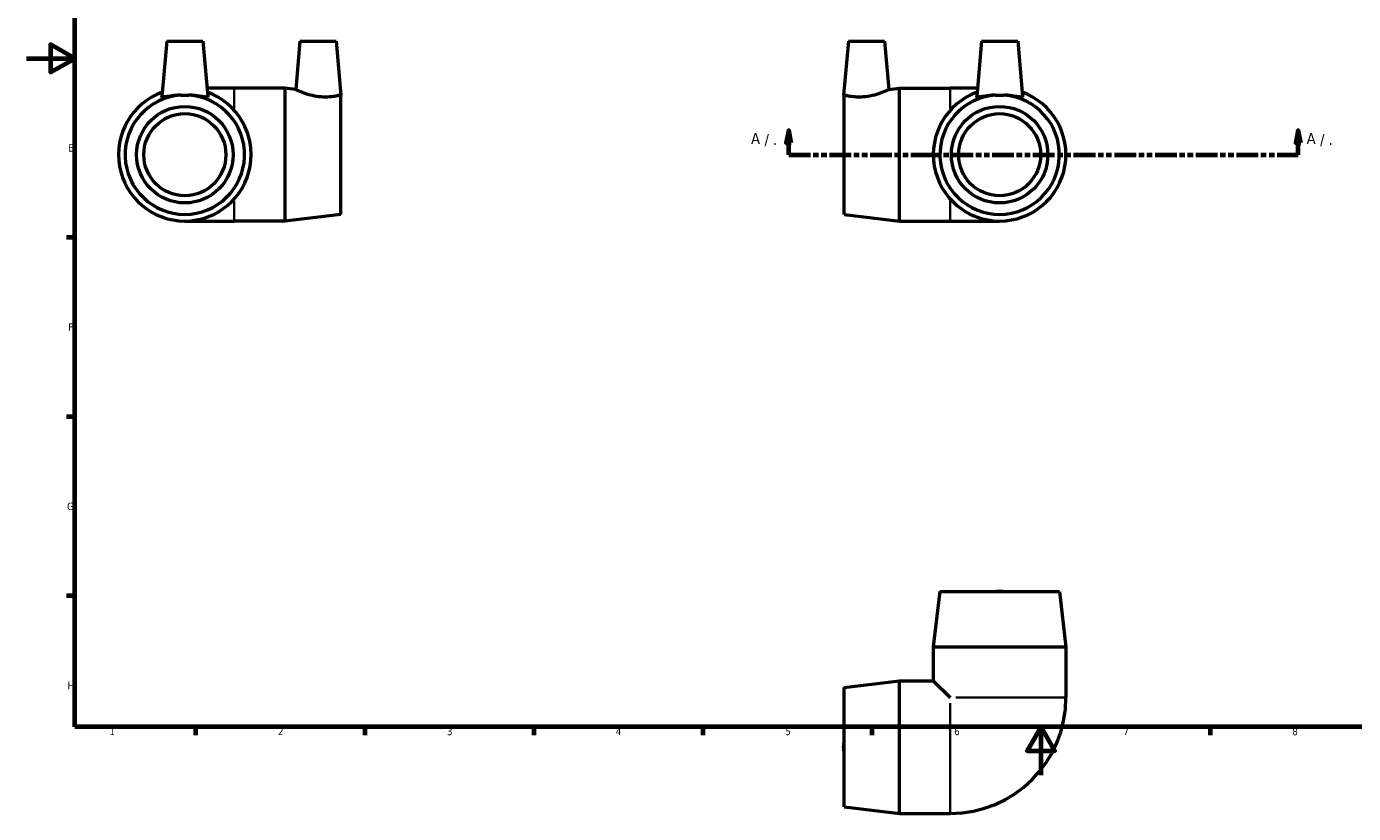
# Model space of a CAD drawing. Header units: millimetres. Extents: x 0 to 901, y -333 to 594.
# Tile 2 of 4: x 0 to 550, y -16 to 310. Entities that reach past the tile are written whole.
import ezdxf

# ---------------------------------------------------------------- set-up
doc = ezdxf.new("R2010")
doc.units = ezdxf.units.MM
doc.linetypes.add('DOUBLE_DASH_CHAIN', pattern=[1.2403, 0.6614, -0.0827, 0.1654, -0.0827, 0.1654, -0.0827])
for name, color, linetype, lineweight in [('Border (ANSI)', 7, 'Continuous', 70), ('Section Line (ANSI)', 7, 'DOUBLE_DASH_CHAIN', 70), ('Visible (ANSI)', 7, 'Continuous', 50), ('Visible Narrow (ANSI)', 7, 'Continuous', 35)]:
    doc.layers.add(name, color=color, linetype=linetype, lineweight=lineweight)
doc.styles.add('Label Text (ANSI)', font='tahoma.ttf')
doc.styles.add('Note Text (ANSI)', font='tahoma.ttf')

# ---------------------------------------------------------------- blocks, each defined once
blk = doc.blocks.new('Borders Default Border')
at = {"layer": 'Border (ANSI)'}
for p, q in [((20, 222.75), (16.55, 222.75)), ((20, 148.5), (16.55, 148.5)), ((20, 74.25), (16.55, 74.25)), ((70.08, 20), (70.08, 16.55)), ((140.17, 20), (140.17, 16.55)), ((210.25, 20), (210.25, 16.55)), ((280.33, 20), (280.33, 16.55)), ((350.42, 20), (350.42, 16.55)), ((490.58, 20), (490.58, 16.55))]:
    blk.add_line(p, q, dxfattribs=at)
at = {"layer": 'Border (ANSI)', "flags": 128}
for points in [[(20, 20), (20, 574), (821, 574), (821, 20), (20, 20)], [(0, 297), (20, 297), (10, 302.77), (10, 291.23), (20, 297)], [(420.5, 0), (420.5, 20), (414.73, 10), (426.27, 10), (420.5, 20)]]:
    blk.add_lwpolyline(points, dxfattribs=at)
at = {"layer": 'Border (ANSI)', "char_height": 3.05, "attachment_point": 7, "style": 'Note Text (ANSI)'}
for s, insert in [('E', (17.21, 258.35)), ('F', (17.29, 184.1)), ('G', (16.81, 109.79)), ('H', (16.97, 35.6)), ('1', (34.35, 16.55)), ('2', (104.2, 16.55)), ('3', (174.26, 16.49)), ('4', (244.23, 16.55)), ('5', (314.48, 16.49)), ('6', (384.49, 16.49)), ('7', (454.6, 16.55)), ('8', (524.63, 16.48))]:
    blk.add_mtext(s, dxfattribs=dict(at, insert=insert))
blk = doc.blocks.new('2dTransSection0')
at = {"layer": 'Section Line (ANSI)', "linetype": 'Continuous'}
for p, q in [((315.92, 267.05), (314.92, 262.05)), ((315.92, 262.05), (315.92, 267.05)), ((316.92, 262.05), (315.92, 267.05)), ((527.13, 267.05), (526.13, 262.05)), ((527.13, 262.05), (527.13, 267.05)), ((528.13, 262.05), (527.13, 267.05)), ((314.92, 262.05), (316.92, 262.05)), ((315.92, 257.05), (315.92, 262.05)), ((526.13, 262.05), (528.13, 262.05)), ((527.13, 257.05), (527.13, 262.05)), ((315.92, 257.05), (324.69, 257.05)), ((518.36, 257.05), (527.13, 257.05))]:
    blk.add_line(p, q, dxfattribs=at)
at = {"layer": 'Section Line (ANSI)', "linetype": 'DOUBLE_DASH_CHAIN', "ltscale": 13.601419}
blk.add_line((315.92, 257.05), (527.13, 257.05), dxfattribs=at)
at = {"layer": 'Section Line (ANSI)', "linetype": 'Continuous', "flags": 128}
for points in [[(316.92, 262.05), (315.92, 267.05), (314.92, 262.05), (316.92, 262.05)], [(528.13, 262.05), (527.13, 267.05), (526.13, 262.05), (528.13, 262.05)]]:
    blk.add_lwpolyline(points, dxfattribs=at)
at = {"layer": 'Section Line (ANSI)'}
for points in [[(316.92, 262.05), (315.92, 267.05), (314.92, 262.05), (316.92, 262.05)], [(528.13, 262.05), (527.13, 267.05), (526.13, 262.05), (528.13, 262.05)]]:
    blk.add_solid(points, dxfattribs=at)
at = {"layer": 'Section Line (ANSI)', "attachment_point": 7, "style": 'Label Text (ANSI)'}
for s, insert, char_height in [('A', (300.32, 261.55), 4.57), (' / .', (304.18, 260.55), 4.572), ('A', (530.6, 261.55), 4.57), (' / .', (534.46, 260.55), 4.572)]:
    blk.add_mtext(s, dxfattribs=dict(at, insert=insert, char_height=char_height))

msp = doc.modelspace()

# ---------------------------------------------------------------- linework, layer by layer
at = {"layer": 'Visible (ANSI)'}
for p, q in [((58.11, 304.083), (56.103, 281.134)), ((58.11, 304.083), (73.11, 304.083)), ((73.11, 304.083), (75.118, 281.134)), ((113.31, 304.083), (111.558, 284.051)), ((113.31, 304.083), (128.31, 304.083)), ((128.31, 304.083), (130.259, 281.815)), ((340.636, 304.083), (338.687, 281.815)), ((340.636, 304.083), (355.636, 304.083)), ((355.636, 304.083), (357.388, 284.051)), ((395.836, 304.083), (393.828, 281.134)), ((395.836, 304.083), (410.836, 304.083)), ((410.836, 304.083), (412.843, 281.134)), ((86.11, 284.583), (74.816, 284.583)), ((107.11, 284.583), (86.11, 284.583)), ((107.11, 284.583), (107.11, 229.583)), ((111.558, 284.051), (107.11, 284.583)), ((130.11, 281.775), (130.11, 232.333)), ((338.836, 232.333), (338.836, 281.775)), ((357.388, 284.051), (361.836, 284.583)), ((361.836, 229.583), (361.836, 284.583)), ((361.836, 284.583), (382.836, 284.583)), ((394.13, 284.583), (382.836, 284.583)), ((130.11, 232.333), (107.11, 229.583)), ((338.836, 232.333), (361.836, 229.583)), ((65.61, 229.583), (86.11, 229.583)), ((107.11, 229.583), (86.11, 229.583)), ((361.836, 229.583), (382.836, 229.583)), ((382.836, 229.583), (403.336, 229.583)), ((378.586, 76.108), (375.836, 53.108)), ((378.586, 76.108), (428.086, 76.108)), ((428.086, 76.108), (430.836, 53.108)), ((375.836, 53.108), (430.836, 53.108)), ((375.836, 53.108), (375.836, 39.108)), ((430.836, 53.108), (430.836, 32.108)), ((338.836, 36.358), (361.836, 39.108)), ((361.836, -15.892), (361.836, 39.108)), ((361.836, 39.108), (375.836, 39.108)), ((375.836, 39.108), (382.836, 32.108)), ((338.836, -13.142), (338.836, 36.358)), ((338.836, -13.142), (361.836, -15.892)), ((361.836, -15.892), (382.836, -15.892))]:
    msp.add_line(p, q, dxfattribs=at)
for centre, radius in [((65.61, 257.083), 20), ((403.336, 257.083), 20), ((65.61, 257.083), 17), ((403.336, 257.083), 17)]:
    msp.add_circle(centre, radius, dxfattribs=at)
for centre, radius, start, end in [((65.61, 257.083), 27.5, 109.87541, 70.12459), ((65.61, 257.083), 24.75, 93.9069, 86.0931), ((403.336, 257.083), 27.5, 109.87541, 70.12459), ((403.336, 257.083), 24.75, 93.9069, 86.0931), ((382.836, 32.108), 48, 270, 0)]:
    msp.add_arc(centre, radius, start, end, dxfattribs=at)
for points, knots in [([(63.924, 281.775), (63.296, 281.746), (62.669, 281.699), (60.923, 281.531), (59.873, 281.377), (58.202, 281.117), (57.462, 280.993), (56.441, 280.904), (56.161, 280.945), (56.103, 281.09), (56.101, 281.111), (56.103, 281.134)], [1.5508769, 1.5508769, 1.5508769, 1.5508769, 1.7339195, 1.7339195, 2.0821462, 2.0821462, 2.4267658, 2.4267658, 2.7713854, 2.7713854, 2.8224954, 2.8224954, 2.8224954, 2.8224954]), ([(63.924, 281.775), (64.491, 281.802), (65.06, 281.815), (66.161, 281.815), (66.73, 281.802), (67.297, 281.775)], [4.21246326, 4.21246326, 4.21246326, 4.21246326, 4.37764747, 4.37764747, 4.54283167, 4.54283167, 4.54283167, 4.54283167]), ([(75.11, 281.071), (75.06, 280.945), (74.779, 280.904), (73.759, 280.993), (73.019, 281.117), (71.348, 281.377), (70.298, 281.531), (68.552, 281.699), (67.925, 281.746), (67.297, 281.775)], [5.7633402, 5.7633402, 5.7633402, 5.7633402, 6.1079597, 6.1079597, 6.4525793, 6.4525793, 6.8008061, 6.8008061, 6.9838487, 6.9838487, 6.9838487, 6.9838487]), ([(130.11, 281.775), (129.999, 281.746), (129.823, 281.699), (129.134, 281.531), (128.453, 281.377), (126.88, 281.117), (125.882, 280.993), (123.673, 280.904), (122.462, 280.945), (120.066, 281.211), (118.744, 281.47), (116.331, 282.118), (115.237, 282.5), (113.532, 283.158), (112.795, 283.481), (111.807, 283.929), (111.558, 284.051), (111.558, 284.051)], [1.5508769, 1.5508769, 1.5508769, 1.5508769, 1.7339195, 1.7339195, 2.0821462, 2.0821462, 2.4267658, 2.4267658, 2.7713854, 2.7713854, 3.1506485, 3.1506485, 3.5299117, 3.5299117, 3.8986372, 3.8986372, 4.2673628, 4.2673628, 4.2673628, 4.2673628]), ([(347.625, 281.071), (346.484, 280.945), (345.273, 280.904), (343.064, 280.993), (342.066, 281.117), (340.493, 281.377), (339.812, 281.531), (339.123, 281.699), (338.947, 281.746), (338.836, 281.775)], [5.7633402, 5.7633402, 5.7633402, 5.7633402, 6.1079597, 6.1079597, 6.4525793, 6.4525793, 6.8008061, 6.8008061, 6.9838487, 6.9838487, 6.9838487, 6.9838487]), ([(357.388, 284.051), (357.388, 284.051), (357.139, 283.929), (356.151, 283.481), (355.414, 283.158), (353.709, 282.5), (352.615, 282.118), (350.202, 281.47), (348.88, 281.211), (347.625, 281.071)], [4.2673628, 4.2673628, 4.2673628, 4.2673628, 4.6360883, 4.6360883, 5.0048139, 5.0048139, 5.384077, 5.384077, 5.7633402, 5.7633402, 5.7633402, 5.7633402]), ([(401.649, 281.775), (401.021, 281.746), (400.394, 281.699), (398.648, 281.531), (397.598, 281.377), (395.927, 281.117), (395.187, 280.993), (394.167, 280.904), (393.886, 280.945), (393.829, 281.09), (393.826, 281.111), (393.828, 281.134)], [1.5508769, 1.5508769, 1.5508769, 1.5508769, 1.7339195, 1.7339195, 2.0821462, 2.0821462, 2.4267658, 2.4267658, 2.7713854, 2.7713854, 2.8224954, 2.8224954, 2.8224954, 2.8224954]), ([(401.649, 281.775), (402.216, 281.802), (402.785, 281.815), (403.886, 281.815), (404.455, 281.802), (405.022, 281.775)], [4.21246326, 4.21246326, 4.21246326, 4.21246326, 4.37764747, 4.37764747, 4.54283167, 4.54283167, 4.54283167, 4.54283167]), ([(412.835, 281.071), (412.785, 280.945), (412.504, 280.904), (411.484, 280.993), (410.744, 281.117), (409.073, 281.377), (408.023, 281.531), (406.277, 281.699), (405.65, 281.746), (405.022, 281.775)], [5.7633402, 5.7633402, 5.7633402, 5.7633402, 6.1079597, 6.1079597, 6.4525793, 6.4525793, 6.8008061, 6.8008061, 6.9838487, 6.9838487, 6.9838487, 6.9838487]), ([(401.649, 76.108), (402.216, 76.209), (402.785, 76.256), (403.886, 76.256), (404.455, 76.209), (405.022, 76.108)], [4.21246326, 4.21246326, 4.21246326, 4.21246326, 4.37764747, 4.37764747, 4.54283167, 4.54283167, 4.54283167, 4.54283167]), ([(338.836, 9.922), (338.735, 10.489), (338.687, 11.057), (338.687, 12.159), (338.735, 12.727), (338.836, 13.294)], [4.21246326, 4.21246326, 4.21246326, 4.21246326, 4.37764747, 4.37764747, 4.54283167, 4.54283167, 4.54283167, 4.54283167])]:
    msp.add_open_spline(points, degree=3, knots=knots, dxfattribs=at)
for points in [[(75.118, 281.134), (75.12, 281.111), (75.117, 281.09), (75.11, 281.071)], [(130.11, 281.775), (130.211, 281.802), (130.259, 281.815), (130.259, 281.815)], [(338.687, 281.815), (338.687, 281.815), (338.735, 281.802), (338.836, 281.775)], [(412.843, 281.134), (412.845, 281.111), (412.843, 281.09), (412.835, 281.071)]]:
    msp.add_open_spline(points, degree=3, dxfattribs=at)
at = {"layer": 'Visible Narrow (ANSI)'}
for p, q in [((86.11, 284.559), (86.11, 276.259)), ((382.836, 276.259), (382.836, 284.559)), ((86.11, 237.907), (86.11, 229.607)), ((382.836, 229.607), (382.836, 237.907)), ((382.836, -15.692), (382.836, 29.754)), ((385.19, 32.108), (430.636, 32.108))]:
    msp.add_line(p, q, dxfattribs=at)

# ---------------------------------------------------------------- block references
msp.add_blockref('Borders Default Border', (0, 0))
at = {"layer": 'Section Line (ANSI)'}
msp.add_blockref('2dTransSection0', (0, 0), dxfattribs=at)

doc.saveas('drawing.dxf')
